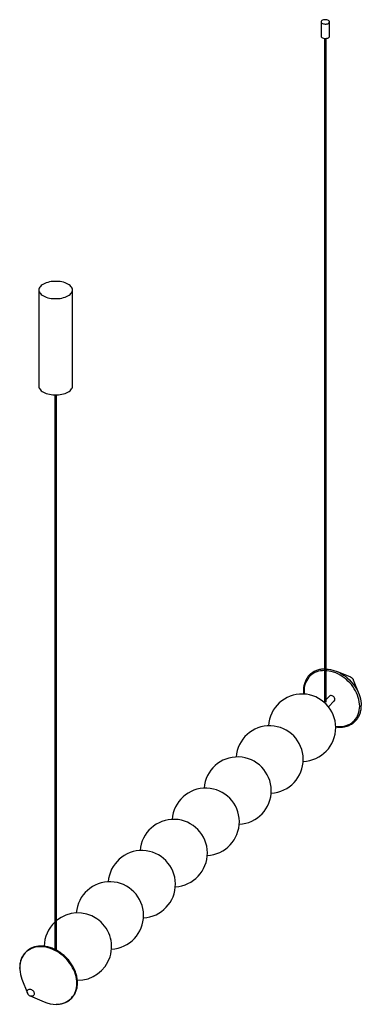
# Paper-space layout '_Trimétrica' of a CAD drawing. Header units: millimetres. Extents: x -52 to 556, y -53 to 1702.
import ezdxf

# ---------------------------------------------------------------- set-up
doc = ezdxf.new("R2010")
doc.units = ezdxf.units.MM

psp = doc.layouts.new('_Trimétrica')

# ---------------------------------------------------------------- linework, layer by layer
at = {"color": 7, "linetype": 'Continuous', "lineweight": 25}
for p, q in [((484.9, 1697.7), (484.9, 1672)), ((499.9, 1672), (499.9, 1697.7)), ((490.9, 1668.2), (490.9, 485.6)), ((493.9, 485.6), (493.9, 1668.2)), ((-18.3, 1220), (-18.3, 1048.6)), ((41.7, 1048.6), (41.7, 1220)), ((10.2, 1033.1), (10.2, 45)), ((13.2, 43.5), (13.2, 1033.1)), ((494.6, 544.6), (493.9, 544.6)), ((537.9, 529.9), (513.1, 540.2)), ((552.5, 499.8), (542.7, 524.8)), ((499.8, 496.2), (493.9, 490.4)), ((490.9, 487.5), (489.4, 486.1)), ((497.8, 477.5), (508.2, 487.7)), ((556.5, 479.4), (556.5, 479.6)), ((-52.4, 13.6), (-52.5, 12.5)), ((-48.4, -7.9), (-38.7, -32.9)), ((-38.6, -33.1), (-38.7, -32.9)), ((-33.8, -37.9), (-9, -48.2))]:
    psp.add_line(p, q, dxfattribs=at)
at = {"color": 7, "linetype": 'Continuous', "lineweight": 25, "flags": 128}
for points in [[(488.9, 1694.3), (490.4, 1694), (492, 1693.9), (493.6, 1693.9), (495.2, 1694.2), (496.6, 1694.5), (497.8, 1695.1), (498.8, 1695.8), (499.5, 1696.5), (499.8, 1697.3), (499.8, 1698.2), (499.5, 1699), (498.8, 1699.7), (497.8, 1700.4), (496.6, 1700.9), (495.1, 1701.3), (493.6, 1701.6), (491.9, 1701.6), (490.3, 1701.5), (488.8, 1701.1), (487.5, 1700.7), (486.4, 1700.1), (485.6, 1699.4), (485, 1698.6), (484.9, 1697.7), (485, 1696.9), (485.6, 1696.1), (486.4, 1695.4), (487.5, 1694.8), (488.9, 1694.3)], [(484.9, 1672), (484.9, 1672), (485, 1671.2), (485.6, 1670.4), (486.4, 1669.7), (487.5, 1669.1), (488.9, 1668.6)], [(488.9, 1668.6), (490.4, 1668.3), (492, 1668.2), (493.6, 1668.2), (495.2, 1668.4), (496.6, 1668.8), (497.8, 1669.4), (498.8, 1670), (499.5, 1670.8), (499.8, 1671.6), (499.9, 1672)], [(-2.3, 1206.3), (0.6, 1205.6), (3.7, 1205.1), (6.9, 1204.7), (10.1, 1204.6), (13.3, 1204.6), (16.6, 1204.8), (19.7, 1205.1), (22.8, 1205.7), (25.8, 1206.4), (28.6, 1207.2), (31.1, 1208.2), (33.5, 1209.4), (35.6, 1210.7), (37.4, 1212.1), (38.9, 1213.5), (40.1, 1215.1), (41, 1216.7), (41.5, 1218.4), (41.7, 1220), (41.5, 1221.7), (41, 1223.3), (40.1, 1225), (38.9, 1226.5), (37.3, 1228), (35.5, 1229.4), (33.4, 1230.6), (31, 1231.8), (28.5, 1232.8), (25.7, 1233.7), (22.7, 1234.4), (19.6, 1234.9), (16.5, 1235.2), (13.2, 1235.4), (10, 1235.4), (6.8, 1235.2), (3.6, 1234.9), (0.5, 1234.3), (-2.4, 1233.6), (-5.2, 1232.8), (-7.8, 1231.8), (-10.2, 1230.6), (-12.3, 1229.3), (-14.1, 1227.9), (-15.6, 1226.5), (-16.8, 1224.9), (-17.6, 1223.3), (-18.2, 1221.6), (-18.3, 1220), (-18.2, 1218.3), (-17.6, 1216.6), (-16.7, 1215), (-15.5, 1213.5), (-14, 1212), (-12.2, 1210.6), (-10.1, 1209.3), (-7.7, 1208.2), (-5.1, 1207.2), (-2.3, 1206.3)], [(-18.3, 1048.6), (-18.3, 1048.5), (-18.2, 1046.9), (-17.6, 1045.2), (-16.7, 1043.6), (-15.5, 1042), (-14, 1040.6), (-12.2, 1039.2), (-10.1, 1037.9), (-7.7, 1036.8), (-5.1, 1035.8), (-2.3, 1034.9)], [(-2.3, 1034.9), (0.6, 1034.2), (3.7, 1033.7), (6.9, 1033.3), (10.1, 1033.1), (13.3, 1033.1), (16.6, 1033.3), (19.7, 1033.7), (22.8, 1034.2), (25.8, 1034.9), (28.6, 1035.8), (31.1, 1036.8), (33.5, 1038), (35.6, 1039.2), (37.4, 1040.6), (38.9, 1042.1), (40.1, 1043.7), (41, 1045.3), (41.5, 1046.9), (41.7, 1048.6)], [(494.7, 544.6), (497.6, 544.3), (501.5, 543.7), (505.5, 542.8), (509.5, 541.5), (513.5, 540), (517.4, 538.2), (521.3, 536.1), (525, 533.7), (528.7, 531.1), (532.1, 528.3), (535.5, 525.2), (538.6, 522), (541.5, 518.5), (544.3, 514.9), (546.7, 511.2), (549, 507.4), (550.9, 503.5), (552.6, 499.5), (554, 495.5), (555.1, 491.5), (555.8, 487.5), (556.3, 483.5), (556.5, 479.8)], [(509.3, 490.5), (509.2, 491.8), (508.7, 493.2), (507.9, 494.4), (506.9, 495.5), (505.7, 496.4), (504.4, 497), (503, 497.3), (501.8, 497.2), (500.6, 496.8), (499.8, 496.2)]]:
    psp.add_lwpolyline(points, dxfattribs=at)
at = {"color": 8, "linetype": 'Continuous', "lineweight": 25, "flags": 128}
for points in [[(490.9, 541.8), (487.6, 541.7), (483.9, 541.3), (480.4, 540.6), (477, 539.5), (473.8, 538.2), (470.8, 536.6), (468, 534.7), (465.4, 532.5), (463.1, 530.1), (461, 527.4), (459.2, 524.5), (457.6, 521.4), (456.4, 518.1), (455.5, 514.6), (454.9, 511), (454.5, 507.3), (454.5, 503.5), (454.8, 500)], [(553.6, 478.5), (553.4, 482.3), (552.9, 486.3), (552.2, 490.2), (551.1, 494.2), (549.7, 498.1), (548, 502), (546.1, 505.9), (543.9, 509.6), (541.4, 513.3), (538.7, 516.8), (535.8, 520.2), (532.7, 523.3), (529.4, 526.3), (525.9, 529.1), (522.3, 531.6), (518.6, 533.9), (514.8, 535.9), (510.9, 537.6), (507, 539.1), (503, 540.2), (499.1, 541.1), (495.2, 541.6), (493.9, 541.7)], [(510.8, 442.6), (510.9, 442.5), (514.8, 442.2), (518.6, 442.1), (522.3, 442.4), (525.9, 442.9), (529.4, 443.8), (532.7, 445), (535.8, 446.5), (538.7, 448.2), (541.4, 450.3), (543.9, 452.6), (546.1, 455.2), (548, 457.9), (549.7, 461), (551.1, 464.2), (552.2, 467.5), (552.9, 471.1), (553.4, 474.7), (553.6, 478.5)], [(49.4, -15.3), (49.3, -11.4), (48.8, -7.4), (48, -3.4), (47, 0.6), (45.6, 4.6), (43.9, 8.6), (41.9, 12.5), (39.7, 16.4), (37.2, 20.1), (34.5, 23.7), (31.6, 27.1), (28.4, 30.3), (25.1, 33.4), (21.6, 36.2), (18, 38.9), (14.2, 41.2), (10.4, 43.3), (6.5, 45.1), (2.5, 46.7), (-1.5, 47.9), (-5.5, 48.8), (-9.5, 49.5), (-13.4, 49.8), (-17.2, 49.8), (-21, 49.5), (-24.6, 48.8), (-28.1, 47.9), (-31.4, 46.6), (-34.6, 45.1), (-37.5, 43.2), (-40.2, 41.1), (-42.7, 38.8), (-44.9, 36.1), (-46.9, 33.3), (-48.6, 30.2), (-49.9, 27), (-51, 23.5), (-51.8, 19.9), (-52.3, 16.2), (-52.4, 12.4), (-52.3, 9.3)], [(12.8, -52.7), (14.2, -52.7), (18, -52.4), (21.6, -51.7), (25.1, -50.8), (28.4, -49.5), (31.6, -48), (34.5, -46.2), (37.2, -44.1), (39.7, -41.7), (41.9, -39.1), (43.9, -36.2), (45.6, -33.1), (47, -29.9), (48, -26.4), (48.8, -22.9), (49.3, -19.1), (49.4, -15.3)], [(-39.2, -30.4), (-39, -29.1), (-38.6, -27.9), (-37.8, -26.9), (-36.8, -26.2), (-35.6, -25.8), (-34.3, -25.8), (-32.9, -26), (-31.5, -26.5), (-30.2, -27.3), (-29, -28.4), (-28, -29.6), (-27.2, -31), (-26.7, -32.4), (-26.6, -33.8), (-26.7, -35.1), (-27.2, -36.3), (-28, -37.3), (-29, -38), (-30.2, -38.4), (-31.5, -38.5), (-32.9, -38.2), (-33.8, -37.9)], [(-38.7, -32.9), (-39, -31.8), (-39.2, -30.4)]]:
    psp.add_lwpolyline(points, dxfattribs=at)
at = {"color": 8, "linetype": 'Continuous', "lineweight": 25}
psp.add_arc((534.3, 521.5), 9.04, 21.5458, 67.0643, dxfattribs=at)
at = {"color": 7, "linetype": 'Continuous', "lineweight": 25}
for centre, radius, start, end in [((450.9, 440.1), 60, 271.8809, 176.7292), ((505.5, 490.4), 3.88, 315.3916, 1.8742), ((393, 383.5), 60, 272.7749, 175.8352), ((336, 328), 60, 272.7749, 175.8352), ((279.1, 272.4), 60, 272.7749, 175.8352), ((222.1, 216.8), 60, 272.7749, 175.8352), ((165.2, 161.3), 60, 272.7749, 175.8352), ((108.3, 105.7), 60, 272.7749, 175.8352), ((51.3, 50.1), 60, 269.059, 129.5055), ((51.3, 50.1), 60, 133.3263, 179.5488), ((5.1, 13.3), 57.6, 184.0096, 201.5759), ((12.8, 2.5), 55.3, 246.7331, 270.0192)]:
    psp.add_arc(centre, radius, start, end, dxfattribs=at)
for points, knots in [([(490.9, 544.7), (490.2, 544.7), (488.3, 544.7), (485.3, 544.3), (481.8, 543.7), (478.4, 542.8), (475.2, 541.6), (472.2, 540.1), (469.3, 538.4), (466.7, 536.4), (464.2, 534.2), (462, 531.8), (460, 529.2), (458.3, 526.3), (456.8, 523.3), (455.6, 520.1), (454.6, 516.8), (453.9, 513.3), (453.5, 509.8), (453.4, 506.1), (453.5, 502.8), (453.8, 500.8), (453.9, 500)], [0, 0, 0, 0, 0.028755, 0.081239, 0.133655, 0.185989, 0.238232, 0.290381, 0.342437, 0.394416, 0.446337, 0.498227, 0.550111, 0.602016, 0.653969, 0.705991, 0.758096, 0.810288, 0.862566, 0.914921, 0.967343, 1, 1, 1, 1]), ([(542.7, 524.9), (542.7, 524.9), (542.5, 525.5), (542, 526.4), (541, 527.7), (539.8, 528.8), (538.7, 529.5), (538.1, 529.7), (538, 529.8)], [0, 0, 0, 0, 0.019653, 0.240919, 0.467833, 0.705037, 0.956166, 1, 1, 1, 1]), ([(510.8, 441.6), (511.1, 441.6), (512.8, 441.3), (515.7, 441), (519.4, 441), (523, 441.2), (526.5, 441.7), (529.9, 442.5), (533.2, 443.6), (536.3, 444.9), (539.3, 446.5), (542, 448.3), (544.6, 450.4), (546.9, 452.8), (549, 455.3), (550.9, 458), (552.5, 461), (553.8, 464.1), (554.9, 467.3), (555.7, 470.7), (556.3, 474.3), (556.5, 477.2), (556.5, 478.9), (556.5, 479.4)], [0, 0, 0, 0, 0.015127, 0.066272, 0.117384, 0.16845, 0.219456, 0.270388, 0.321235, 0.371991, 0.422655, 0.473237, 0.523751, 0.574223, 0.62468, 0.675142, 0.72564, 0.776195, 0.826826, 0.877541, 0.928341, 0.97922, 1, 1, 1, 1]), ([(13, -52.7), (13.7, -52.7), (15.7, -52.7), (18.8, -52.4), (22.3, -51.7), (25.6, -50.8), (28.8, -49.6), (31.8, -48.2), (34.7, -46.4), (37.4, -44.5), (39.8, -42.3), (42, -39.8), (44, -37.2), (45.8, -34.4), (47.2, -31.4), (48.5, -28.2), (49.4, -24.9), (50.1, -21.4), (50.5, -17.8), (50.6, -14.1), (50.5, -10.4), (50, -6.6), (49.3, -2.8), (48.3, 1), (47.1, 4.9), (45.5, 8.7), (43.8, 12.4), (41.7, 16.1), (39.5, 19.6), (37, 23.1), (34.3, 26.4), (31.4, 29.6), (28.4, 32.6), (25.2, 35.5), (21.8, 38.1), (18.3, 40.5), (14.8, 42.7), (11.1, 44.7), (7.4, 46.4), (3.6, 47.8), (-0.2, 49), (-4.1, 49.9), (-7.9, 50.6), (-11.6, 50.9), (-15.3, 51), (-19, 50.8), (-22.5, 50.3), (-25.9, 49.5), (-29.2, 48.4), (-32.3, 47.1), (-35.2, 45.5), (-38, 43.6), (-40.5, 41.5), (-42.9, 39.2), (-45, 36.7), (-46.8, 33.9), (-48.4, 31), (-49.8, 27.9), (-50.9, 24.6), (-51.7, 21.2), (-52.2, 17.7), (-52.4, 15.1), (-52.4, 13.7), (-52.4, 13.6)], [0, 0, 0, 0, 0.009964, 0.026759, 0.043532, 0.060279, 0.076997, 0.093684, 0.110342, 0.126975, 0.143589, 0.160194, 0.176797, 0.193406, 0.210031, 0.226678, 0.243351, 0.260052, 0.276781, 0.293535, 0.310309, 0.327101, 0.343907, 0.360722, 0.377543, 0.394369, 0.411198, 0.428027, 0.444857, 0.461687, 0.478516, 0.495347, 0.512178, 0.52901, 0.545843, 0.562678, 0.579515, 0.596354, 0.613195, 0.630037, 0.64688, 0.66372, 0.680557, 0.697387, 0.714205, 0.731009, 0.747793, 0.764552, 0.781284, 0.797986, 0.814657, 0.831301, 0.847923, 0.864531, 0.881135, 0.89774, 0.914356, 0.930992, 0.947652, 0.96434, 0.981057, 0.997799, 1, 1, 1, 1]), ([(-52.5, 12.5), (-52.5, 11.9), (-52.5, 10.9), (-52.4, 9.8), (-52.3, 9.4)], [0, 0, 0, 0, 0.635557, 1, 1, 1, 1]), ([(-38.6, -33.1), (-38.4, -33.5), (-38.1, -34.3), (-37.2, -35.5), (-36.1, -36.6), (-34.9, -37.4), (-34.2, -37.7), (-33.9, -37.8)], [0, 0, 0, 0, 0.1632268, 0.3942779, 0.6347823, 0.8890107, 1, 1, 1, 1])]:
    psp.add_open_spline(points, degree=3, knots=knots, dxfattribs=at)

doc.saveas('drawing.dxf')
